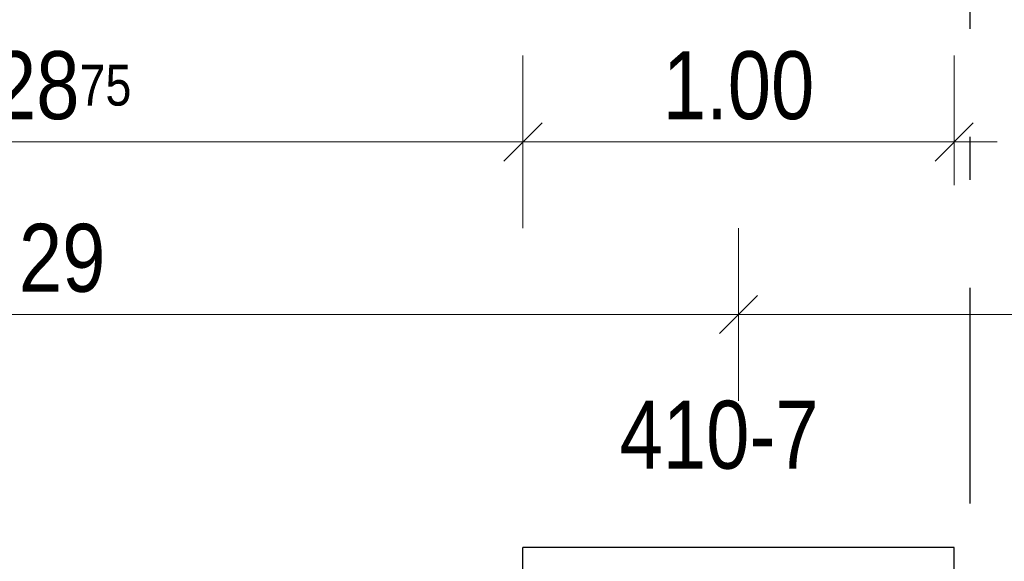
# Model space of a CAD drawing. Header units: millimetres. Extents: x -50 to 85, y 0 to 206.
# Tile 37 of 152: x 13.08 to 15.37, y 29.08 to 30.33. Entities that reach past the tile are written whole.
import ezdxf

# ---------------------------------------------------------------- set-up
doc = ezdxf.new("R2010")
doc.units = ezdxf.units.MM
doc.linetypes.add('DASHDOTX2', pattern=[2, 1, -0.5, 0, -0.5])
doc.layers.add('Achsen', color=7, linetype='Continuous', lineweight=20)
doc.layers.add('Schraffuren', color=7, linetype='Continuous', lineweight=20)
doc.styles.add('Arial Narrow', font='ARIALN.TTF')
doc.dimstyles.new('Arch_Strakon_dimstyle', dxfattribs={"dimtxt": 15.75, "dimasz": 1, "dimexe": 1.25, "dimexo": 0.0625, "dimgap": 1, "dimtad": 0, "dimdec": 5, "dimzin": 12, "dimdsep": 46, "dimtxsty": 'Arial Narrow', "dimblk": 'Arrowhead_Tick', "dimsah": 1, "dimcen": 0, "dimse1": 1, "dimse2": 1, "dimclrd": 6, "dimclrt": 2, "dimazin": 0, "dimtfac": 1, "dimtdec": 4, "dimtmove": 0, "dimatfit": 3, "dimldrblk": 'NONE', "dimfxl": 1, "dimtvp": 1, "dimtolj": 1, "dimtzin": 0, "dimlwd": 13, "dimarcsym": 2})

# ---------------------------------------------------------------- blocks, each defined once
blk = doc.blocks.new('Arrowhead_Tick')
at = {"color": 0, "linetype": 'Continuous', "lineweight": -2}
for p, q in [((0, 20), (0, -10)), ((-1, 0), (0, 0)), ((10, 0), (0, 0))]:
    blk.add_line(p, q, dxfattribs=at)
at = {"color": 2, "linetype": 'Continuous', "lineweight": 35}
blk.add_line((4.42, 4.42), (-4.42, -4.42), dxfattribs=at)
blk = doc.blocks.new('*D334')
at = {"color": 6, "linetype": 'Continuous', "lineweight": 13}
blk.add_line((11.4729, 29.65), (14.7404, 29.65), dxfattribs=at)
at = {"layer": 'Defpoints', "color": 0}
for p in [(14.7504, 29.65), (11.4629, 28.6103), (14.7504, 28.6103)]:
    blk.add_point(p, dxfattribs=at)
at = {"color": 6, "lineweight": 13, "xscale": 0.01, "yscale": 0.01, "zscale": 0.01}
blk.add_blockref('Arrowhead_Tick', (14.7504, 29.65), dxfattribs=at)
at = {"color": 6, "lineweight": 13, "xscale": 0.01, "yscale": 0.01, "zscale": 0.01, "rotation": 180}
blk.add_blockref('Arrowhead_Tick', (11.4629, 29.65), dxfattribs=at)
at = {"color": 2, "lineweight": 35, "insert": (13.1066, 29.7804), "char_height": 0.1575, "attachment_point": 5, "style": 'Arial Narrow'}
blk.add_mtext('\\A1;3.29', dxfattribs=at)
blk = doc.blocks.new('_None')
blk = doc.blocks.new('*D335')
at = {"color": 6, "linetype": 'Continuous', "lineweight": 13}
blk.add_line((14.7604, 29.65), (17.9629, 29.65), dxfattribs=at)
at = {"layer": 'Defpoints', "color": 0}
for p in [(17.9729, 29.65), (14.7504, 28.6103), (17.9729, 28.6103)]:
    blk.add_point(p, dxfattribs=at)
at = {"color": 6, "lineweight": 13, "xscale": 0.01, "yscale": 0.01, "zscale": 0.01}
blk.add_blockref('Arrowhead_Tick', (17.9729, 29.65), dxfattribs=at)
at = {"color": 6, "lineweight": 13, "xscale": 0.01, "yscale": 0.01, "zscale": 0.01, "rotation": 180}
blk.add_blockref('Arrowhead_Tick', (14.7504, 29.65), dxfattribs=at)
at = {"color": 2, "lineweight": 35, "insert": (16.3616, 29.7804), "char_height": 0.1575, "attachment_point": 5, "style": 'Arial Narrow'}
blk.add_mtext('\\A1;3.22', dxfattribs=at)
blk = doc.blocks.new('*D618')
at = {"layer": 'Defpoints', "color": 0}
for p in [(14.2504, 30.05), (11.9629, 29.1103), (14.2504, 29.1103)]:
    blk.add_point(p, dxfattribs=at)
at = {"layer": 'Schraffuren', "color": 6, "linetype": 'Continuous', "lineweight": 13}
blk.add_line((11.9729, 30.05), (14.2404, 30.05), dxfattribs=at)
at = {"layer": 'Schraffuren', "color": 6, "lineweight": 13, "xscale": 0.01, "yscale": 0.01, "zscale": 0.01}
blk.add_blockref('Arrowhead_Tick', (14.2504, 30.05), dxfattribs=at)
at = {"layer": 'Schraffuren', "color": 6, "lineweight": 13, "xscale": 0.01, "yscale": 0.01, "zscale": 0.01, "rotation": 180}
blk.add_blockref('Arrowhead_Tick', (11.9629, 30.05), dxfattribs=at)
at = {"layer": 'Schraffuren', "color": 2, "lineweight": 35, "insert": (13.1066, 30.1804), "char_height": 0.1575, "attachment_point": 5, "style": 'Arial Narrow'}
blk.add_mtext('\\A1;2.28{\\A1;\\H.6x;\\S75;}', dxfattribs=at)
blk = doc.blocks.new('*D619')
at = {"layer": 'Defpoints', "color": 0}
for p in [(15.2504, 30.05), (14.2504, 29.1103), (15.2504, 29.1103)]:
    blk.add_point(p, dxfattribs=at)
at = {"layer": 'Schraffuren', "color": 6, "linetype": 'Continuous', "lineweight": 13}
blk.add_line((14.2604, 30.05), (15.2404, 30.05), dxfattribs=at)
at = {"layer": 'Schraffuren', "color": 6, "lineweight": 13, "xscale": 0.01, "yscale": 0.01, "zscale": 0.01}
blk.add_blockref('Arrowhead_Tick', (15.2504, 30.05), dxfattribs=at)
at = {"layer": 'Schraffuren', "color": 6, "lineweight": 13, "xscale": 0.01, "yscale": 0.01, "zscale": 0.01, "rotation": 180}
blk.add_blockref('Arrowhead_Tick', (14.2504, 30.05), dxfattribs=at)
at = {"layer": 'Schraffuren', "color": 2, "lineweight": 35, "insert": (14.7504, 30.1804), "char_height": 0.1575, "attachment_point": 5, "style": 'Arial Narrow'}
blk.add_mtext('\\A1;1.00', dxfattribs=at)

msp = doc.modelspace()

# ---------------------------------------------------------------- linework, layer by layer
at = {"color": 3, "linetype": 'Continuous', "lineweight": 25}
for p, q in [((15.2503948, 29.1102543), (14.2503948, 29.1102543)), ((14.2503948, 28.1102543), (14.2503948, 29.1102543)), ((15.2503948, 28.1102543), (15.2503948, 29.1102543))]:
    msp.add_line(p, q, dxfattribs=at)
at = {"layer": 'Achsen', "color": 3, "linetype": 'DASHDOTX2', "lineweight": 25, "ltscale": 0.5}
msp.add_line((15.2865329, 38.5121345), (15.2865329, 17.9048676), dxfattribs=at)

# ---------------------------------------------------------------- texts
at = {"layer": 'Schraffuren', "color": 2, "lineweight": 35, "style": 'Arial Narrow'}
msp.add_text('410-7', height=0.1575, dxfattribs=at).set_placement((14.4745328, 29.2928017))

# ---------------------------------------------------------------- dimensions: what is measured, and where the dimension line sits
at = {"lineweight": 35}
for base, p1, p2, text, override, picture, middle in [((14.7503948, 29.65), (11.4628899, 28.610251), (14.7503948, 28.610251), '3.29', {"dimscale": 0.01, "dimtxt": 15.75, "dimasz": 1, "dimgap": 5, "dimtad": 1, "dimjust": 0, "dimtih": 0, "dimtoh": 0, "dimdec": 5, "dimdsep": 46, "dimtxsty": 'Arial Narrow', "dimclrd": 6, "dimclrt": 2, "dimtix": 1, "dimtofl": 255, "dimtmove": 0, "dimatfit": 2, "dimfxl": 0, "dimfxlon": 0, "dimtvp": 31.746032, "dimlwd": 13}, '*D334', (13.1066424, 29.65)), ((17.9729026, 29.65), (14.7503948, 28.610251), (17.9729026, 28.610251), '3.22', {"dimscale": 0.01, "dimtxt": 15.75, "dimasz": 1, "dimgap": 5, "dimtad": 1, "dimjust": 0, "dimtih": 0, "dimtoh": 0, "dimdec": 2, "dimdsep": 46, "dimtxsty": 'Arial Narrow', "dimclrd": 6, "dimclrt": 2, "dimtix": 1, "dimtofl": 255, "dimtmove": 0, "dimatfit": 2, "dimfxl": 0, "dimfxlon": 0, "dimtvp": 31.746032, "dimlwd": 13}, '*D335', (16.3616487, 29.65))]:
    dim = msp.add_linear_dim(base=base, p1=p1, p2=p2, text=text, dimstyle='Arch_Strakon_dimstyle', override=override, dxfattribs=at)
    dim.commit()
    dim.dimension.update_dxf_attribs({"geometry": picture, "text_midpoint": middle, "dimtype": 160})
at = {"layer": 'Schraffuren', "lineweight": 35}
for base, p1, p2, text, picture, middle in [((14.2503948, 30.05), (11.9628899, 29.1102543), (14.2503948, 29.1102543), '2.28{\\A1;\\H.6x;\\S75;}', '*D618', (13.1066424, 30.05)), ((15.2503948, 30.05), (14.2503948, 29.1102543), (15.2503948, 29.1102543), '1.00', '*D619', (14.7503948, 30.05))]:
    dim = msp.add_linear_dim(base=base, p1=p1, p2=p2, text=text, dimstyle='Arch_Strakon_dimstyle', override={"dimscale": 0.01, "dimtxt": 15.75, "dimasz": 1, "dimgap": 5, "dimtad": 1, "dimjust": 0, "dimtih": 0, "dimtoh": 0, "dimdec": 4, "dimdsep": 46, "dimtxsty": 'Arial Narrow', "dimclrd": 6, "dimclrt": 2, "dimtix": 1, "dimtofl": 255, "dimtmove": 0, "dimatfit": 2, "dimfxl": 0, "dimfxlon": 0, "dimtvp": 31.746032, "dimlwd": 13}, dxfattribs=at)
    dim.commit()
    dim.dimension.update_dxf_attribs({"geometry": picture, "text_midpoint": middle, "dimtype": 160})

doc.saveas('drawing.dxf')
